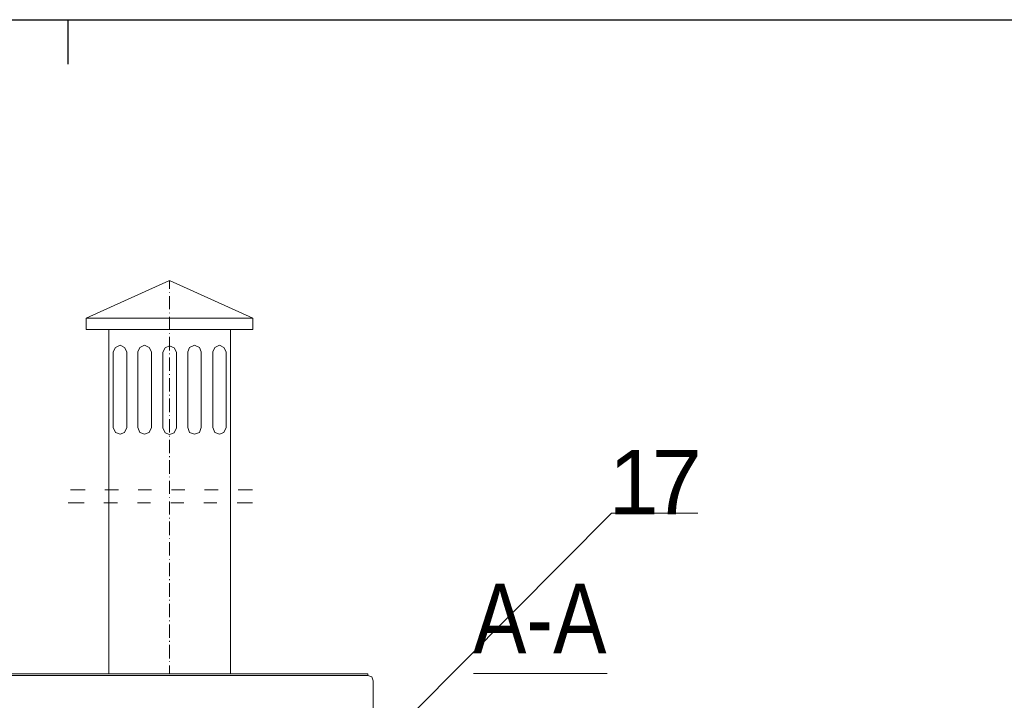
# Model space of a CAD drawing. Extents: x -23500 to 2637, y 21242 to 29547.
# Tile 80 of 121: x -8643 to -7533, y 27775 to 28542. Entities that reach past the tile are written whole.
import ezdxf

# ---------------------------------------------------------------- set-up
doc = ezdxf.new("R2010")
doc.units = 0
doc.header["$LTSCALE"] = 25
doc.layers.get('0').update_dxf_attribs({"linetype": 'CONTINUOUS', "lineweight": 13})
doc.layers.add('M_Ramki do druku', color=7, linetype='CONTINUOUS', lineweight=25)
doc.layers.add('M_Ramki rysunków', color=2, linetype='CONTINUOUS', lineweight=25)
doc.layers.add('M_Ramki markery', color=1, linetype='CONTINUOUS')
doc.styles.add('MCAD_TS', font='GENISO.SHX', dxfattribs={"width": 0.8, "oblique": 15})
doc.styles.get("Standard").update_dxf_attribs({"font": 'ARIAL.TTF', "height": 50})

# ---------------------------------------------------------------- blocks, each defined once
blk = doc.blocks.new('*U1258')
at = {"layer": 'M_Ramki markery'}
blk.add_line((235, 292), (235, 290), dxfattribs=at)
at = {"layer": 'M_Ramki rysunków', "color": 0, "linetype": 'ByBlock', "lineweight": -2}
blk.add_lwpolyline([(25, 5), (25, 292), (415, 292), (415, 5)], close=True, dxfattribs=at)
at = {"layer": 'M_Ramki do druku', "style": 'MCAD_TS', "width": 0.8}
for tag, p in [('KOMENTARZ', (16.543, 30.569)), ('RYSUNEK', (20.279, 30.569)), ('DATA', (24.016, 30.569))]:
    blk.add_attdef(tag, p, '', height=2, rotation=90, dxfattribs=at)

msp = doc.modelspace()

# ---------------------------------------------------------------- linework, layer by layer
at = {"color": 7, "lineweight": 9}
msp.add_lwpolyline([(-8311.22, 27648.394), (-7975.94, 27985.649), (-7878.543, 27985.649)], dxfattribs=at)
for points in [[(-8474.326, 28247.865), (-8474.326, 28247.865), (-8568.015, 28205.732), (-8568.015, 28205.732)], [(-8474.326, 28238.454), (-8474.326, 28238.454), (-8474.326, 28247.865), (-8474.326, 28247.865)], [(-8380.146, 28205.732), (-8380.146, 28205.732), (-8474.326, 28247.865), (-8474.326, 28247.865)], [(-8474.326, 28234.481), (-8474.326, 28234.481), (-8474.326, 28234.985), (-8474.326, 28234.985)], [(-8474.326, 28215.647), (-8474.326, 28215.647), (-8474.326, 28230.52), (-8474.326, 28230.52)], [(-8380.146, 28205.732), (-8380.146, 28205.732), (-8568.015, 28205.732), (-8568.015, 28205.732)], [(-8568.015, 28205.732), (-8568.015, 28205.732), (-8568.015, 28192.84), (-8568.015, 28192.84)], [(-8474.326, 28211.181), (-8474.326, 28211.181), (-8474.326, 28211.686), (-8474.326, 28211.686)], [(-8474.326, 28192.348), (-8474.326, 28192.348), (-8474.326, 28207.22), (-8474.326, 28207.22)], [(-8380.146, 28192.84), (-8380.146, 28192.84), (-8380.146, 28205.732), (-8380.146, 28205.732)], [(-8568.015, 28192.84), (-8568.015, 28192.84), (-8380.146, 28192.84), (-8380.146, 28192.84)], [(-8474.326, 28187.882), (-8474.326, 28187.882), (-8474.326, 28188.387), (-8474.326, 28188.387)], [(-8474.326, 28169.049), (-8474.326, 28169.049), (-8474.326, 28184.413), (-8474.326, 28184.413)], [(-8537.777, 28082.298), (-8537.777, 28082.298), (-8537.777, 28167.56), (-8537.777, 28167.56)], [(-8522.413, 28167.56), (-8522.413, 28167.56), (-8522.413, 28082.298), (-8522.413, 28082.298)], [(-8510.025, 28082.298), (-8510.025, 28082.298), (-8510.025, 28167.56), (-8510.025, 28167.56)], [(-8494.648, 28167.56), (-8494.648, 28167.56), (-8494.648, 28082.298), (-8494.648, 28082.298)], [(-8481.769, 28081.806), (-8481.769, 28081.806), (-8481.769, 28167.068), (-8481.769, 28167.068)], [(-8474.326, 28165.088), (-8474.326, 28165.088), (-8474.326, 28165.58), (-8474.326, 28165.58)], [(-8474.326, 28146.254), (-8474.326, 28146.254), (-8474.326, 28161.127), (-8474.326, 28161.127)], [(-8466.404, 28167.068), (-8466.404, 28167.068), (-8466.404, 28081.806), (-8466.404, 28081.806)], [(-8453.512, 28082.298), (-8453.512, 28082.298), (-8453.512, 28167.56), (-8453.512, 28167.56)], [(-8438.639, 28167.56), (-8438.639, 28167.56), (-8438.639, 28082.298), (-8438.639, 28082.298)], [(-8425.255, 28082.298), (-8425.255, 28082.298), (-8425.255, 28167.56), (-8425.255, 28167.56)], [(-8410.383, 28167.56), (-8410.383, 28167.56), (-8410.383, 28082.298), (-8410.383, 28082.298)], [(-8474.326, 28141.789), (-8474.326, 28141.789), (-8474.326, 28142.281), (-8474.326, 28142.281)], [(-8474.326, 28122.955), (-8474.326, 28122.955), (-8474.326, 28137.815), (-8474.326, 28137.815)], [(-8474.326, 28118.489), (-8474.326, 28118.489), (-8474.326, 28118.981), (-8474.326, 28118.981)], [(-8474.326, 28099.643), (-8474.326, 28099.643), (-8474.326, 28115.02), (-8474.326, 28115.02)], [(-8474.326, 28095.682), (-8474.326, 28095.682), (-8474.326, 28096.187), (-8474.326, 28096.187)], [(-8474.326, 28076.849), (-8474.326, 28076.849), (-8474.326, 28091.721), (-8474.326, 28091.721)], [(-8474.326, 28072.383), (-8474.326, 28072.383), (-8474.326, 28072.888), (-8474.326, 28072.888)], [(-8474.326, 28053.55), (-8474.326, 28053.55), (-8474.326, 28068.422), (-8474.326, 28068.422)], [(-8474.326, 28049.084), (-8474.326, 28049.084), (-8474.326, 28050.081), (-8474.326, 28050.081)], [(-8474.326, 28030.25), (-8474.326, 28030.25), (-8474.326, 28045.615), (-8474.326, 28045.615)], [(-8474.326, 28026.289), (-8474.326, 28026.289), (-8474.326, 28026.781), (-8474.326, 28026.781)], [(-8474.326, 28007.456), (-8474.326, 28007.456), (-8474.326, 28022.316), (-8474.326, 28022.316)], [(-8585.864, 28011.909), (-8585.864, 28011.909), (-8569.503, 28011.909), (-8569.503, 28011.909)], [(-8585.864, 28011.909), (-8585.864, 28011.909), (-8569.503, 28011.909), (-8569.503, 28011.909)], [(-8547.201, 28011.909), (-8547.201, 28011.909), (-8531.836, 28011.909), (-8531.836, 28011.909)], [(-8547.201, 28011.909), (-8547.201, 28011.909), (-8531.836, 28011.909), (-8531.836, 28011.909)], [(-8509.521, 28011.909), (-8509.521, 28011.909), (-8494.648, 28011.909), (-8494.648, 28011.909)], [(-8509.521, 28011.909), (-8509.521, 28011.909), (-8494.648, 28011.909), (-8494.648, 28011.909)], [(-8474.326, 28002.99), (-8474.326, 28002.99), (-8474.326, 28003.482), (-8474.326, 28003.482)], [(-8471.854, 28011.909), (-8471.854, 28011.909), (-8456.981, 28011.909), (-8456.981, 28011.909)], [(-8471.854, 28011.909), (-8471.854, 28011.909), (-8456.981, 28011.909), (-8456.981, 28011.909)], [(-8434.679, 28011.909), (-8434.679, 28011.909), (-8419.314, 28011.909), (-8419.314, 28011.909)], [(-8434.679, 28011.909), (-8434.679, 28011.909), (-8419.314, 28011.909), (-8419.314, 28011.909)], [(-8396.999, 28011.909), (-8396.999, 28011.909), (-8380.638, 28011.909), (-8380.638, 28011.909)], [(-8396.999, 28011.909), (-8396.999, 28011.909), (-8380.638, 28011.909), (-8380.638, 28011.909)], [(-8588.337, 27997.541), (-8588.337, 27997.541), (-8570.5, 27997.541), (-8570.5, 27997.541)], [(-8548.197, 27997.541), (-8548.197, 27997.541), (-8532.82, 27997.541), (-8532.82, 27997.541)], [(-8510.517, 27997.541), (-8510.517, 27997.541), (-8495.645, 27997.541), (-8495.645, 27997.541)], [(-8474.326, 27984.157), (-8474.326, 27984.157), (-8474.326, 27999.029), (-8474.326, 27999.029)], [(-8472.838, 27997.541), (-8472.838, 27997.541), (-8457.978, 27997.541), (-8457.978, 27997.541)], [(-8435.662, 27997.541), (-8435.662, 27997.541), (-8420.79, 27997.541), (-8420.79, 27997.541)], [(-8397.995, 27997.541), (-8397.995, 27997.541), (-8380.638, 27997.541), (-8380.638, 27997.541)], [(-8474.326, 27979.691), (-8474.326, 27979.691), (-8474.326, 27980.688), (-8474.326, 27980.688)], [(-8474.326, 27960.858), (-8474.326, 27960.858), (-8474.326, 27976.222), (-8474.326, 27976.222)], [(-8474.326, 27956.884), (-8474.326, 27956.884), (-8474.326, 27957.389), (-8474.326, 27957.389)], [(-8474.326, 27938.05), (-8474.326, 27938.05), (-8474.326, 27952.923), (-8474.326, 27952.923)], [(-8474.326, 27933.585), (-8474.326, 27933.585), (-8474.326, 27934.077), (-8474.326, 27934.077)], [(-8474.326, 27914.751), (-8474.326, 27914.751), (-8474.326, 27929.624), (-8474.326, 27929.624)], [(-8474.326, 27910.298), (-8474.326, 27910.298), (-8474.326, 27911.282), (-8474.326, 27911.282)], [(-8474.326, 27891.452), (-8474.326, 27891.452), (-8474.326, 27906.817), (-8474.326, 27906.817)], [(-8474.326, 27887.491), (-8474.326, 27887.491), (-8474.326, 27887.983), (-8474.326, 27887.983)], [(-8474.326, 27868.645), (-8474.326, 27868.645), (-8474.326, 27883.53), (-8474.326, 27883.53)], [(-8474.326, 27864.192), (-8474.326, 27864.192), (-8474.326, 27864.684), (-8474.326, 27864.684)], [(-8474.326, 27845.358), (-8474.326, 27845.358), (-8474.326, 27860.231), (-8474.326, 27860.231)], [(-8474.326, 27840.893), (-8474.326, 27840.893), (-8474.326, 27841.889), (-8474.326, 27841.889)], [(-8474.326, 27822.059), (-8474.326, 27822.059), (-8474.326, 27837.424), (-8474.326, 27837.424)], [(-8474.326, 27818.086), (-8474.326, 27818.086), (-8474.326, 27818.59), (-8474.326, 27818.59)], [(-8474.326, 27804.714), (-8474.326, 27804.714), (-8474.326, 27814.125), (-8474.326, 27814.125)], [(-8250.771, 27802.721), (-8250.771, 27802.721), (-9200.043, 27802.721), (-9200.043, 27802.721)], [(-8382.126, 27802.721), (-8382.126, 27802.721), (-8250.771, 27802.721), (-8250.771, 27802.721)], [(-8382.126, 27802.721), (-8382.126, 27802.721), (-8250.771, 27802.721), (-8250.771, 27802.721)], [(-8250.771, 27804.714), (-8250.771, 27804.714), (-8250.771, 27802.721), (-8250.771, 27802.721)], [(-8131.487, 27804.967), (-8131.487, 27804.967), (-7980.793, 27804.967), (-7980.793, 27804.967)], [(-8244.816, 27796.767), (-8244.816, 27796.767), (-8244.816, 27759.1), (-8244.816, 27759.1)]]:
    msp.add_open_spline(points, degree=3, dxfattribs=at)
for points, knots in [([(-8542.748, 28192.84), (-8542.748, 28192.84), (-8405.438, 28192.84), (-8405.438, 28192.84), (-8405.438, 28192.84), (-8405.438, 27804.702), (-8405.438, 27804.702), (-8405.438, 27804.702), (-8542.748, 27804.702), (-8542.748, 27804.702), (-8542.748, 27804.702), (-8542.748, 28192.84), (-8542.748, 28192.84)], [0, 0, 0, 0, 1, 1, 1, 2, 2, 2, 3, 3, 3, 4, 4, 4, 4]), ([(-8522.413, 28167.56), (-8522.413, 28167.56), (-8524.898, 28172.518), (-8524.898, 28172.518), (-8524.898, 28172.518), (-8529.856, 28174.99), (-8529.856, 28174.99), (-8529.856, 28174.99), (-8535.305, 28172.518), (-8535.305, 28172.518), (-8535.305, 28172.518), (-8537.777, 28167.56), (-8537.777, 28167.56)], [0, 0, 0, 0, 1, 1, 1, 2, 2, 2, 3, 3, 3, 4, 4, 4, 4]), ([(-8494.648, 28167.56), (-8494.648, 28167.56), (-8497.133, 28172.518), (-8497.133, 28172.518), (-8497.133, 28172.518), (-8502.583, 28174.99), (-8502.583, 28174.99), (-8502.583, 28174.99), (-8507.54, 28172.518), (-8507.54, 28172.518), (-8507.54, 28172.518), (-8510.025, 28167.56), (-8510.025, 28167.56)], [0, 0, 0, 0, 1, 1, 1, 2, 2, 2, 3, 3, 3, 4, 4, 4, 4]), ([(-8466.404, 28167.068), (-8466.404, 28167.068), (-8468.877, 28172.026), (-8468.877, 28172.026), (-8468.877, 28172.026), (-8474.326, 28174.498), (-8474.326, 28174.498), (-8474.326, 28174.498), (-8479.284, 28172.026), (-8479.284, 28172.026), (-8479.284, 28172.026), (-8481.769, 28167.068), (-8481.769, 28167.068)], [0, 0, 0, 0, 1, 1, 1, 2, 2, 2, 3, 3, 3, 4, 4, 4, 4]), ([(-8438.639, 28167.56), (-8438.639, 28167.56), (-8440.62, 28172.518), (-8440.62, 28172.518), (-8440.62, 28172.518), (-8446.082, 28174.99), (-8446.082, 28174.99), (-8446.082, 28174.99), (-8451.532, 28172.518), (-8451.532, 28172.518), (-8451.532, 28172.518), (-8453.512, 28167.56), (-8453.512, 28167.56)], [0, 0, 0, 0, 1, 1, 1, 2, 2, 2, 3, 3, 3, 4, 4, 4, 4]), ([(-8410.383, 28167.56), (-8410.383, 28167.56), (-8412.855, 28172.518), (-8412.855, 28172.518), (-8412.855, 28172.518), (-8417.825, 28174.99), (-8417.825, 28174.99), (-8417.825, 28174.99), (-8423.275, 28172.518), (-8423.275, 28172.518), (-8423.275, 28172.518), (-8425.255, 28167.56), (-8425.255, 28167.56)], [0, 0, 0, 0, 1, 1, 1, 2, 2, 2, 3, 3, 3, 4, 4, 4, 4]), ([(-8537.777, 28082.298), (-8537.777, 28082.298), (-8535.305, 28076.849), (-8535.305, 28076.849), (-8535.305, 28076.849), (-8529.856, 28074.868), (-8529.856, 28074.868), (-8529.856, 28074.868), (-8524.898, 28076.849), (-8524.898, 28076.849), (-8524.898, 28076.849), (-8522.413, 28082.298), (-8522.413, 28082.298)], [0, 0, 0, 0, 1, 1, 1, 2, 2, 2, 3, 3, 3, 4, 4, 4, 4]), ([(-8510.025, 28082.298), (-8510.025, 28082.298), (-8507.54, 28076.849), (-8507.54, 28076.849), (-8507.54, 28076.849), (-8502.583, 28074.868), (-8502.583, 28074.868), (-8502.583, 28074.868), (-8497.133, 28076.849), (-8497.133, 28076.849), (-8497.133, 28076.849), (-8494.648, 28082.298), (-8494.648, 28082.298)], [0, 0, 0, 0, 1, 1, 1, 2, 2, 2, 3, 3, 3, 4, 4, 4, 4]), ([(-8510.025, 28082.298), (-8510.025, 28082.298), (-8507.54, 28076.849), (-8507.54, 28076.849), (-8507.54, 28076.849), (-8502.583, 28074.868), (-8502.583, 28074.868), (-8502.583, 28074.868), (-8497.133, 28076.849), (-8497.133, 28076.849), (-8497.133, 28076.849), (-8494.648, 28082.298), (-8494.648, 28082.298)], [0, 0, 0, 0, 1, 1, 1, 2, 2, 2, 3, 3, 3, 4, 4, 4, 4]), ([(-8510.025, 28082.298), (-8510.025, 28082.298), (-8507.54, 28076.849), (-8507.54, 28076.849), (-8507.54, 28076.849), (-8502.583, 28074.868), (-8502.583, 28074.868), (-8502.583, 28074.868), (-8497.133, 28076.849), (-8497.133, 28076.849), (-8497.133, 28076.849), (-8494.648, 28082.298), (-8494.648, 28082.298)], [0, 0, 0, 0, 1, 1, 1, 2, 2, 2, 3, 3, 3, 4, 4, 4, 4]), ([(-8510.025, 28082.298), (-8510.025, 28082.298), (-8507.54, 28076.849), (-8507.54, 28076.849), (-8507.54, 28076.849), (-8502.583, 28074.868), (-8502.583, 28074.868), (-8502.583, 28074.868), (-8497.133, 28076.849), (-8497.133, 28076.849), (-8497.133, 28076.849), (-8494.648, 28082.298), (-8494.648, 28082.298)], [0, 0, 0, 0, 1, 1, 1, 2, 2, 2, 3, 3, 3, 4, 4, 4, 4]), ([(-8510.025, 28082.298), (-8510.025, 28082.298), (-8507.54, 28076.849), (-8507.54, 28076.849), (-8507.54, 28076.849), (-8502.583, 28074.868), (-8502.583, 28074.868), (-8502.583, 28074.868), (-8497.133, 28076.849), (-8497.133, 28076.849), (-8497.133, 28076.849), (-8494.648, 28082.298), (-8494.648, 28082.298)], [0, 0, 0, 0, 1, 1, 1, 2, 2, 2, 3, 3, 3, 4, 4, 4, 4]), ([(-8481.769, 28081.806), (-8481.769, 28081.806), (-8479.284, 28076.357), (-8479.284, 28076.357), (-8479.284, 28076.357), (-8474.326, 28074.376), (-8474.326, 28074.376), (-8474.326, 28074.376), (-8468.877, 28076.357), (-8468.877, 28076.357), (-8468.877, 28076.357), (-8466.404, 28081.806), (-8466.404, 28081.806)], [0, 0, 0, 0, 1, 1, 1, 2, 2, 2, 3, 3, 3, 4, 4, 4, 4]), ([(-8453.512, 28082.298), (-8453.512, 28082.298), (-8451.532, 28076.849), (-8451.532, 28076.849), (-8451.532, 28076.849), (-8446.082, 28074.868), (-8446.082, 28074.868), (-8446.082, 28074.868), (-8440.62, 28076.849), (-8440.62, 28076.849), (-8440.62, 28076.849), (-8438.639, 28082.298), (-8438.639, 28082.298)], [0, 0, 0, 0, 1, 1, 1, 2, 2, 2, 3, 3, 3, 4, 4, 4, 4]), ([(-8425.255, 28082.298), (-8425.255, 28082.298), (-8423.275, 28076.849), (-8423.275, 28076.849), (-8423.275, 28076.849), (-8417.825, 28074.868), (-8417.825, 28074.868), (-8417.825, 28074.868), (-8412.855, 28076.849), (-8412.855, 28076.849), (-8412.855, 28076.849), (-8410.383, 28082.298), (-8410.383, 28082.298)], [0, 0, 0, 0, 1, 1, 1, 2, 2, 2, 3, 3, 3, 4, 4, 4, 4]), ([(-9200.043, 27804.714), (-9200.043, 27804.714), (-8250.771, 27804.714), (-8250.771, 27804.714), (-8250.771, 27804.714), (-8250.771, 27802.721), (-8250.771, 27802.721), (-8250.771, 27802.721), (-9137.588, 27802.721), (-9137.588, 27802.721)], [0, 0, 0, 0, 1, 1, 1, 2, 2, 2, 3, 3, 3, 3]), ([(-8244.816, 27796.767), (-8244.816, 27796.767), (-8246.305, 27801.233), (-8246.305, 27801.233), (-8246.305, 27801.233), (-8250.771, 27802.721), (-8250.771, 27802.721)], [0, 0, 0, 0, 1, 1, 1, 2, 2, 2, 2])]:
    msp.add_open_spline(points, degree=3, knots=knots, dxfattribs=at)

# ---------------------------------------------------------------- block references
at = {"layer": 'M_Ramki do druku', "xscale": 25, "yscale": 25, "zscale": 25}
msp.add_blockref('*U1258', (-14463.73, 21241.997), dxfattribs=at)

# ---------------------------------------------------------------- texts
at = {"color": 7, "attachment_point": 1}
for s, insert, char_height in [('{\\fArial|b0|i0|c0;1}', (-7979.257, 28057.084), 72.44037), ('{\\fArial|b0|i0|c0;7}', (-7930.657, 28057.084), 72.44037), ('{\\fArialNarrow|b0|i0|c0;A}', (-8131.99, 27906.412), 78.63689), ('{\\fArialNarrow|b0|i0|c0;A}', (-8041.768, 27906.412), 78.63689), ('{\\fArialNarrow|b0|i0|c0;-}', (-8072.014, 27906.412), 78.63689)]:
    msp.add_mtext(s, dxfattribs=dict(at, insert=insert, char_height=char_height))

doc.saveas('drawing.dxf')
